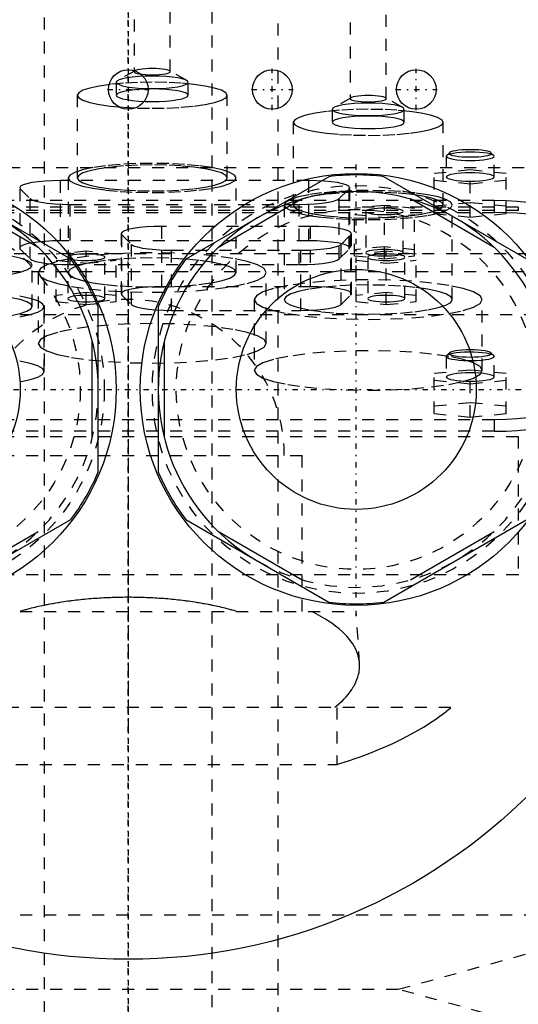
# Model space of a CAD drawing. Extents: x -120 to 120, y -123 to 447.
# Tile 7 of 9: x -9 to 33, y 249 to 331. Entities that reach past the tile are written whole.
import ezdxf

# ---------------------------------------------------------------- set-up
doc = ezdxf.new("R2010")
doc.units = 0
doc.linetypes.add('CENTER', pattern=[1.5, 0.45, -0.5, 0.05, -0.5])
doc.linetypes.add('DASHED', pattern=[2, 1, -1])
for name, color, linetype in [('AM_0', 7, 'CONTINUOUS'), ('AM_3', 7, 'DASHED'), ('AM_7', 7, 'CENTER')]:
    doc.layers.add(name, color=color, linetype=linetype)

msp = doc.modelspace()

# ---------------------------------------------------------------- linework, layer by layer
at = {"layer": 'AM_0', "color": 7, "linetype": 'CONTINUOUS'}
for p, q in [((-4.796, 310.852), (-16.704, 317.727)), ((16.704, 317.727), (4.796, 310.852)), ((33.204, 310.852), (21.296, 317.727)), ((-7.509, 311.841), (-14.491, 315.872)), ((14.491, 315.872), (7.509, 311.841)), ((30.491, 311.841), (23.509, 315.872)), ((-2.5, 293.125), (-2.5, 306.875)), ((2.5, 306.875), (2.5, 293.125)), ((-3, 295.969), (-3, 304.031)), ((3, 304.031), (3, 295.969)), ((-16.704, 282.273), (-4.796, 289.148)), ((4.796, 289.148), (16.704, 282.273)), ((21.296, 282.273), (33.204, 289.148)), ((-14.491, 284.128), (-7.509, 288.159)), ((7.509, 288.159), (14.491, 284.128)), ((23.509, 284.128), (30.491, 288.159))]:
    msp.add_line(p, q, dxfattribs=at)
for centre, radius in [((0, 300), 47.5), ((0, 325), 1.65), ((12, 325), 1.65), ((24, 325), 1.65), ((-19, 300), 18), ((19, 300), 18), ((-19, 300), 10), ((19, 300), 10)]:
    msp.add_circle(centre, radius, dxfattribs=at)
for centre, radius, start, end in [((19, 300), 17.875, 82.61986, 97.38014), ((-19, 300), 16.5, 0, 240), ((19, 300), 16.5, 0, 240), ((-19, 300), 17.875, 22.61986, 37.38014), ((19, 300), 17.875, 142.61986, 157.38014), ((-19, 300), 17.875, 322.61986, 337.38014), ((19, 300), 17.875, 202.61986, 217.38014), ((19, 300), 17.875, 262.61986, 277.38014)]:
    msp.add_arc(centre, radius, start, end, dxfattribs=at)
at = {"layer": 'AM_3', "color": 6, "linetype": 'DASHED'}
for p, q in [((-7, 421), (-7, -97.5)), ((7, -97.5), (7, 421)), ((12.5, -56.5), (12.5, 405.5)), ((0.5, 336.829), (0.5, 326.489)), ((3.5, 326.489), (3.5, 336.829)), ((18.5, 334.571), (18.5, 324.232)), ((21.5, 324.232), (21.5, 334.571)), ((0.566, 326.565), (-0.868, 325.756)), ((4.868, 325.756), (3.434, 326.565)), ((-1, 325.602), (-1, 324.519)), ((5, 324.519), (5, 325.602)), ((-4.25, 324.519), (-4.25, 317.625)), ((8.25, 317.625), (8.25, 324.519)), ((18.566, 324.308), (17.132, 323.499)), ((22.868, 323.499), (21.434, 324.308)), ((17, 323.345), (17, 322.262)), ((23, 322.262), (23, 323.345)), ((13.75, 322.262), (13.75, 315.369)), ((26.25, 315.369), (26.25, 322.262)), ((26.531, 319.493), (26.5, 319.432)), ((26.5, 319.432), (26.5, 317.709)), ((26.777, 319.732), (26.531, 319.493)), ((30.469, 319.493), (30.223, 319.732)), ((30.5, 317.709), (30.5, 319.432)), ((-50, 318.5), (50, 318.5)), ((-5, 317.625), (-5, 309.747)), ((9, 309.747), (9, 317.625)), ((25.5, 318.019), (28.5, 318.32)), ((25.5, 314.66), (25.5, 318.019)), ((28.5, 318.32), (31.5, 318.019)), ((28.5, 314.359), (28.5, 318.32)), ((31.5, 314.66), (31.5, 318.019)), ((-5.648, 312.382), (-5.648, 317.404)), ((15.048, 317.404), (-5.648, 317.404)), ((15.048, 312.382), (15.048, 317.404)), ((18.448, 311.791), (18.448, 316.814)), ((28.5, 317.117), (25.5, 317.417)), ((31.5, 317.417), (28.5, 317.117)), ((-8.996, 311.689), (-8.996, 316.711)), ((-8.996, 316.711), (-8.185, 315.912)), ((17.585, 315.912), (18.396, 316.711)), ((18.396, 311.689), (18.396, 316.711)), ((32.5, 315.182), (-32.5, 315.182)), ((30.5, 315.733), (-30.5, 315.733)), ((-8.185, 310.89), (-8.185, 315.912)), ((-4.837, 315.425), (14.237, 315.425)), ((-4.837, 310.402), (-4.837, 315.425)), ((13, 315.369), (13, 307.49)), ((14.237, 310.402), (14.237, 315.425)), ((17.585, 310.89), (17.585, 315.912)), ((21.35, 315.34), (18.85, 315.089)), ((21.35, 310.891), (21.35, 315.34)), ((23.85, 315.089), (21.35, 315.34)), ((28.5, 315.563), (25.5, 315.262)), ((27, 307.49), (27, 315.369)), ((31.5, 315.262), (28.5, 315.563)), ((30.5, 315.733), (30.5, 314.748)), ((32.5, 315.182), (32.5, 314.91)), ((32.5, 314.91), (-32.5, 314.91)), ((-30.5, 314.748), (30.5, 314.748)), ((18.85, 311.141), (18.85, 315.089)), ((18.85, 314.588), (21.35, 314.337)), ((19.8, 314.839), (19.8, 311.392)), ((21.35, 314.337), (23.85, 314.588)), ((22.9, 311.392), (22.9, 314.839)), ((23.85, 311.141), (23.85, 315.089)), ((25.5, 314.66), (28.5, 314.359)), ((28.5, 314.359), (31.5, 314.66)), ((2.802, 308.561), (2.802, 313.584)), ((15.198, 313.584), (2.802, 313.584)), ((15.198, 308.561), (15.198, 313.584)), ((-0.598, 312.994), (-0.598, 307.971)), ((-0.546, 307.868), (-0.546, 312.891)), ((-0.546, 312.891), (0.265, 312.092)), ((17.735, 312.092), (18.546, 312.891)), ((18.546, 307.868), (18.546, 312.891)), ((18.598, 307.971), (18.598, 312.994)), ((15.048, 312.382), (-5.648, 312.382)), ((0.265, 307.07), (0.265, 312.092)), ((17.735, 307.07), (17.735, 312.092)), ((21.35, 311.893), (18.85, 311.642)), ((23.85, 311.642), (21.35, 311.893)), ((47.497, 311.3), (-47.497, 311.3)), ((-8.996, 311.689), (-8.185, 310.89)), ((-3.5, 311.52), (-6, 311.269)), ((-6, 307.321), (-6, 311.269)), ((-3.5, 307.07), (-3.5, 311.52)), ((-1, 311.269), (-3.5, 311.52)), ((-1, 307.321), (-1, 311.269)), ((3.613, 311.604), (14.387, 311.604)), ((3.613, 306.582), (3.613, 311.604)), ((14.387, 306.582), (14.387, 311.604)), ((17.585, 310.89), (18.396, 311.689)), ((18.85, 311.141), (21.35, 310.891)), ((21.5, 311.52), (19, 311.269)), ((19, 307.321), (19, 311.269)), ((21.35, 310.891), (23.85, 311.141)), ((21.5, 307.07), (21.5, 311.52)), ((24, 311.269), (21.5, 311.52)), ((24, 307.321), (24, 311.269)), ((-8, 306.91), (-8, 310.357)), ((-6, 310.768), (-3.5, 310.517)), ((-5.05, 311.018), (-5.05, 307.572)), ((-5.05, 311.018), (-5.044, 310.995)), ((-4.837, 310.402), (14.237, 310.402)), ((-3.5, 310.517), (-1, 310.768)), ((-1.95, 307.572), (-1.95, 311.018)), ((19, 310.768), (21.5, 310.517)), ((19.95, 311.018), (19.95, 307.572)), ((21.5, 310.517), (24, 310.768)), ((23.05, 307.572), (23.05, 311.018)), ((43, 309.8), (-44, 309.8)), ((-7.5, 309.747), (-7.5, 303.838)), ((11.5, 303.838), (11.5, 309.747)), ((-3.5, 308.073), (-6, 307.822)), ((-1, 307.822), (-3.5, 308.073)), ((-0.546, 307.868), (0.265, 307.07)), ((15.198, 308.561), (2.802, 308.561)), ((17.735, 307.07), (18.546, 307.868)), ((21.5, 308.073), (19, 307.822)), ((24, 307.822), (21.5, 308.073)), ((-6, 307.321), (-3.5, 307.07)), ((-3.5, 307.07), (-1, 307.321)), ((10.5, 307.49), (10.5, 301.581)), ((19, 307.321), (21.5, 307.07)), ((21.5, 307.07), (24, 307.321)), ((29.5, 301.581), (29.5, 307.49)), ((-45, 306.25), (45, 306.25)), ((-45, 306.25), (0, 306.25)), ((-7, 301.494), (-7, 306.91)), ((3.613, 306.582), (14.387, 306.582)), ((26.777, 303.056), (26.531, 302.817)), ((30.469, 302.817), (30.223, 303.056)), ((26.5, 302.756), (26.5, 301.032)), ((26.531, 302.817), (26.506, 302.783)), ((30.5, 301.032), (30.5, 302.756)), ((25.5, 301.342), (28.5, 301.643)), ((25.5, 297.99), (25.5, 301.342)), ((28.5, 301.643), (31.5, 301.342)), ((28.5, 297.689), (28.5, 301.643)), ((31.5, 297.99), (31.5, 301.342)), ((28.5, 300.44), (25.5, 300.741)), ((31.5, 300.741), (28.5, 300.44)), ((28.5, 298.892), (25.5, 298.591)), ((31.5, 298.591), (28.5, 298.892)), ((25.5, 297.99), (28.5, 297.689)), ((28.5, 297.689), (31.5, 297.99)), ((-30.5, 297.5), (30.5, 297.5)), ((30.5, 297.5), (30.5, 296.515)), ((30.5, 296.515), (-30.5, 296.515)), ((-32.5, 296.081), (32.5, 296.081)), ((32.5, 296.081), (32.5, 284.586)), ((-14.5, 294.5), (14.5, 294.5)), ((14.5, 281.5), (14.5, 294.5)), ((-32.5, 284.586), (32.5, 284.586)), ((-19, 281.5), (19, 281.5)), ((19.272, 277.154), (19, 281.5)), ((26.891, 273.5), (-26.891, 273.5)), ((17.375, 273.5), (17.375, 268.733)), ((-17.375, 268.733), (17.375, 268.733)), ((-45, 256.2), (45, 256.2)), ((22.5, 250), (45, 256.2)), ((-22.5, 250), (22.5, 250)), ((45, 243.8), (22.5, 250))]:
    msp.add_line(p, q, dxfattribs=at)
for points in [[(0.5, 326.489), (0.529, 326.438), (0.614, 326.389), (0.753, 326.344), (0.939, 326.305), (1.167, 326.272), (1.426, 326.248), (1.707, 326.233), (2, 326.228), (2.293, 326.233), (2.574, 326.248), (2.833, 326.272), (3.061, 326.305), (3.247, 326.344), (3.386, 326.389), (3.471, 326.438), (3.5, 326.489), (3.471, 326.54), (3.386, 326.588), (3.247, 326.633), (3.061, 326.673), (2.833, 326.705), (2.574, 326.729), (2.293, 326.744), (2, 326.749), (1.707, 326.744), (1.426, 326.729), (1.167, 326.705), (0.939, 326.673), (0.753, 326.633), (0.614, 326.588), (0.529, 326.54)], [(-1, 325.602), (-0.942, 325.501), (-0.772, 325.403), (-0.494, 325.313), (-0.121, 325.234), (0.333, 325.169), (0.852, 325.121), (1.415, 325.092), (2, 325.081), (2.585, 325.092), (3.148, 325.121), (3.667, 325.169), (4.121, 325.234), (4.494, 325.313), (4.772, 325.403), (4.942, 325.501), (5, 325.602), (4.942, 325.704), (4.772, 325.802), (4.494, 325.892), (4.121, 325.971), (3.667, 326.036), (3.148, 326.084), (2.585, 326.113), (2, 326.123), (1.415, 326.113), (0.852, 326.084), (0.333, 326.036), (-0.121, 325.971), (-0.494, 325.892), (-0.772, 325.802), (-0.942, 325.704)], [(-4.25, 324.519), (-4.13, 324.307), (-3.774, 324.104), (-3.197, 323.916), (-2.419, 323.752), (-1.472, 323.617), (-0.392, 323.516), (0.781, 323.455), (2, 323.434), (3.219, 323.455), (4.392, 323.516), (5.472, 323.617), (6.419, 323.752), (7.197, 323.916), (7.774, 324.104), (8.13, 324.307), (8.25, 324.519), (8.13, 324.731), (7.774, 324.934), (7.197, 325.122), (6.419, 325.287), (5.472, 325.422), (4.392, 325.522), (3.219, 325.584), (2, 325.604), (0.781, 325.584), (-0.392, 325.522), (-1.472, 325.422), (-2.419, 325.287), (-3.197, 325.122), (-3.774, 324.934), (-4.13, 324.731)], [(-1, 324.519), (-0.942, 324.418), (-0.772, 324.32), (-0.494, 324.23), (-0.121, 324.151), (0.333, 324.086), (0.852, 324.038), (1.415, 324.008), (2, 323.998), (2.585, 324.008), (3.148, 324.038), (3.667, 324.086), (4.121, 324.151), (4.494, 324.23), (4.772, 324.32), (4.942, 324.418), (5, 324.519), (4.942, 324.621), (4.772, 324.719), (4.494, 324.809), (4.121, 324.888), (3.667, 324.952), (3.148, 325), (2.585, 325.03), (2, 325.04), (1.415, 325.03), (0.852, 325), (0.333, 324.952), (-0.121, 324.888), (-0.494, 324.809), (-0.772, 324.719), (-0.942, 324.621)], [(18.5, 324.232), (18.529, 324.181), (18.614, 324.132), (18.753, 324.087), (18.939, 324.048), (19.167, 324.015), (19.426, 323.991), (19.707, 323.976), (20, 323.971), (20.293, 323.976), (20.574, 323.991), (20.833, 324.015), (21.061, 324.048), (21.247, 324.087), (21.386, 324.132), (21.471, 324.181), (21.5, 324.232), (21.471, 324.283), (21.386, 324.331), (21.247, 324.376), (21.061, 324.416), (20.833, 324.448), (20.574, 324.472), (20.293, 324.487), (20, 324.492), (19.707, 324.487), (19.426, 324.472), (19.167, 324.448), (18.939, 324.416), (18.753, 324.376), (18.614, 324.331), (18.529, 324.283)], [(13.75, 322.262), (13.87, 322.05), (14.226, 321.847), (14.803, 321.659), (15.581, 321.495), (16.528, 321.36), (17.608, 321.259), (18.781, 321.198), (20, 321.177), (21.219, 321.198), (22.392, 321.259), (23.472, 321.36), (24.419, 321.495), (25.197, 321.659), (25.774, 321.847), (26.13, 322.05), (26.25, 322.262), (26.13, 322.474), (25.774, 322.677), (25.197, 322.865), (24.419, 323.03), (23.472, 323.165), (22.392, 323.265), (21.219, 323.327), (20, 323.347), (18.781, 323.327), (17.608, 323.265), (16.528, 323.165), (15.581, 323.03), (14.803, 322.865), (14.226, 322.677), (13.87, 322.474)], [(17, 323.345), (17.058, 323.244), (17.228, 323.146), (17.506, 323.056), (17.879, 322.977), (18.333, 322.912), (18.852, 322.864), (19.415, 322.835), (20, 322.825), (20.585, 322.835), (21.148, 322.864), (21.667, 322.912), (22.121, 322.977), (22.494, 323.056), (22.772, 323.146), (22.942, 323.244), (23, 323.345), (22.942, 323.447), (22.772, 323.545), (22.494, 323.635), (22.121, 323.714), (21.667, 323.779), (21.148, 323.827), (20.585, 323.856), (20, 323.866), (19.415, 323.856), (18.852, 323.827), (18.333, 323.779), (17.879, 323.714), (17.506, 323.635), (17.228, 323.545), (17.058, 323.447)], [(17, 322.262), (17.058, 322.161), (17.228, 322.063), (17.506, 321.973), (17.879, 321.894), (18.333, 321.829), (18.852, 321.781), (19.415, 321.751), (20, 321.741), (20.585, 321.751), (21.148, 321.781), (21.667, 321.829), (22.121, 321.894), (22.494, 321.973), (22.772, 322.063), (22.942, 322.161), (23, 322.262), (22.942, 322.364), (22.772, 322.462), (22.494, 322.552), (22.121, 322.631), (21.667, 322.695), (21.148, 322.743), (20.585, 322.773), (20, 322.783), (19.415, 322.773), (18.852, 322.743), (18.333, 322.695), (17.879, 322.631), (17.506, 322.552), (17.228, 322.462), (17.058, 322.364)], [(30.25, 319.678), (30.216, 319.738), (30.117, 319.795), (29.955, 319.847), (29.737, 319.893), (29.472, 319.931), (29.17, 319.959), (28.841, 319.976), (28.5, 319.982), (28.159, 319.976), (27.83, 319.959), (27.528, 319.931), (27.263, 319.893), (27.045, 319.847), (26.883, 319.795), (26.784, 319.738), (26.75, 319.678), (26.784, 319.619), (26.883, 319.562), (27.045, 319.51), (27.263, 319.464), (27.528, 319.426), (27.83, 319.398), (28.159, 319.38), (28.5, 319.375), (28.841, 319.38), (29.17, 319.398), (29.472, 319.426), (29.737, 319.464), (29.955, 319.51), (30.117, 319.562), (30.216, 319.619)], [(-5, 317.625), (-4.865, 317.388), (-4.467, 317.16), (-3.82, 316.95), (-2.95, 316.766), (-1.889, 316.615), (-0.679, 316.502), (0.634, 316.433), (2, 316.41), (3.366, 316.433), (4.679, 316.502), (5.889, 316.615), (6.95, 316.766), (7.82, 316.95), (8.467, 317.16), (8.865, 317.388), (9, 317.625), (8.865, 317.863), (8.467, 318.091), (7.82, 318.301), (6.95, 318.485), (5.889, 318.636), (4.679, 318.749), (3.366, 318.818), (2, 318.841), (0.634, 318.818), (-0.679, 318.749), (-1.889, 318.636), (-2.95, 318.485), (-3.82, 318.301), (-4.467, 318.091), (-4.865, 317.863)], [(-4.25, 317.625), (-4.13, 317.414), (-3.774, 317.21), (-3.197, 317.023), (-2.419, 316.858), (-1.472, 316.723), (-0.392, 316.623), (0.781, 316.561), (2, 316.54), (3.219, 316.561), (4.392, 316.623), (5.472, 316.723), (6.419, 316.858), (7.197, 317.023), (7.774, 317.21), (8.13, 317.414), (8.25, 317.625), (8.13, 317.837), (7.774, 318.041), (7.197, 318.228), (6.419, 318.393), (5.472, 318.528), (4.392, 318.628), (3.219, 318.69), (2, 318.711), (0.781, 318.69), (-0.392, 318.628), (-1.472, 318.528), (-2.419, 318.393), (-3.197, 318.228), (-3.774, 318.041), (-4.13, 317.837)], [(30.5, 317.709), (30.462, 317.777), (30.348, 317.842), (30.163, 317.902), (29.914, 317.954), (29.611, 317.998), (29.265, 318.03), (28.89, 318.049), (28.5, 318.056), (28.11, 318.049), (27.735, 318.03), (27.389, 317.998), (27.086, 317.954), (26.837, 317.902), (26.652, 317.842), (26.538, 317.777), (26.5, 317.709), (26.538, 317.641), (26.652, 317.576), (26.837, 317.516), (27.086, 317.463), (27.389, 317.42), (27.735, 317.388), (28.11, 317.368), (28.5, 317.362), (28.89, 317.368), (29.265, 317.388), (29.611, 317.42), (29.914, 317.463), (30.163, 317.516), (30.348, 317.576), (30.462, 317.641)], [(13, 315.369), (13.135, 315.131), (13.533, 314.903), (14.18, 314.693), (15.05, 314.509), (16.111, 314.358), (17.321, 314.245), (18.634, 314.176), (20, 314.153), (21.366, 314.176), (22.679, 314.245), (23.889, 314.358), (24.95, 314.509), (25.82, 314.693), (26.467, 314.903), (26.865, 315.131), (27, 315.369), (26.865, 315.606), (26.467, 315.834), (25.82, 316.044), (24.95, 316.228), (23.889, 316.379), (22.679, 316.492), (21.366, 316.561), (20, 316.584), (18.634, 316.561), (17.321, 316.492), (16.111, 316.379), (15.05, 316.228), (14.18, 316.044), (13.533, 315.834), (13.135, 315.606)], [(13.75, 315.369), (13.87, 315.157), (14.226, 314.953), (14.803, 314.766), (15.581, 314.601), (16.528, 314.466), (17.608, 314.366), (18.781, 314.304), (20, 314.283), (21.219, 314.304), (22.392, 314.366), (23.472, 314.466), (24.419, 314.601), (25.197, 314.766), (25.774, 314.953), (26.13, 315.157), (26.25, 315.369), (26.13, 315.58), (25.774, 315.784), (25.197, 315.971), (24.419, 316.136), (23.472, 316.271), (22.392, 316.371), (21.219, 316.433), (20, 316.454), (18.781, 316.433), (17.608, 316.371), (16.528, 316.271), (15.581, 316.136), (14.803, 315.971), (14.226, 315.784), (13.87, 315.58)], [(22.9, 314.839), (22.87, 314.891), (22.782, 314.942), (22.639, 314.988), (22.446, 315.029), (22.211, 315.062), (21.943, 315.087), (21.652, 315.103), (21.35, 315.108), (21.048, 315.103), (20.757, 315.087), (20.489, 315.062), (20.254, 315.029), (20.061, 314.988), (19.918, 314.942), (19.83, 314.891), (19.8, 314.839), (19.83, 314.786), (19.918, 314.736), (20.061, 314.689), (20.254, 314.648), (20.489, 314.615), (20.757, 314.59), (21.048, 314.575), (21.35, 314.57), (21.652, 314.575), (21.943, 314.59), (22.211, 314.615), (22.446, 314.648), (22.639, 314.689), (22.782, 314.736), (22.87, 314.786)], [(-7.5, 309.747), (-7.317, 309.425), (-6.777, 309.116), (-5.899, 308.831), (-4.718, 308.581), (-3.278, 308.375), (-1.635, 308.223), (0.147, 308.129), (2, 308.097), (3.853, 308.129), (5.635, 308.223), (7.278, 308.375), (8.718, 308.581), (9.899, 308.831), (10.777, 309.116), (11.317, 309.425), (11.5, 309.747), (11.317, 310.069), (10.777, 310.378), (9.899, 310.664), (8.718, 310.914), (7.278, 311.119), (5.635, 311.271), (3.853, 311.365), (2, 311.397), (0.147, 311.365), (-1.635, 311.271), (-3.278, 311.119), (-4.718, 310.914), (-5.899, 310.664), (-6.777, 310.378), (-7.317, 310.069)], [(22.9, 311.392), (22.87, 311.444), (22.782, 311.495), (22.639, 311.541), (22.446, 311.582), (22.211, 311.616), (21.943, 311.641), (21.652, 311.656), (21.35, 311.661), (21.048, 311.656), (20.757, 311.641), (20.489, 311.616), (20.254, 311.582), (20.061, 311.541), (19.918, 311.495), (19.83, 311.444), (19.8, 311.392), (19.83, 311.339), (19.918, 311.289), (20.061, 311.242), (20.254, 311.202), (20.489, 311.168), (20.757, 311.143), (21.048, 311.128), (21.35, 311.123), (21.652, 311.128), (21.943, 311.143), (22.211, 311.168), (22.446, 311.202), (22.639, 311.242), (22.782, 311.289), (22.87, 311.339)], [(23.05, 311.018), (23.02, 311.071), (22.932, 311.121), (22.789, 311.168), (22.596, 311.209), (22.361, 311.242), (22.093, 311.267), (21.802, 311.282), (21.5, 311.288), (21.198, 311.282), (20.907, 311.267), (20.639, 311.242), (20.404, 311.209), (20.211, 311.168), (20.068, 311.121), (19.98, 311.071), (19.95, 311.018), (19.98, 310.966), (20.068, 310.915), (20.211, 310.869), (20.404, 310.828), (20.639, 310.795), (20.907, 310.77), (21.198, 310.754), (21.5, 310.749), (21.802, 310.754), (22.093, 310.77), (22.361, 310.795), (22.596, 310.828), (22.789, 310.869), (22.932, 310.915), (23.02, 310.966)], [(-5, 309.747), (-4.865, 309.51), (-4.467, 309.282), (-3.82, 309.072), (-2.95, 308.888), (-1.889, 308.736), (-0.679, 308.624), (0.634, 308.555), (2, 308.531), (3.366, 308.555), (4.679, 308.624), (5.889, 308.736), (6.95, 308.888), (7.82, 309.072), (8.467, 309.282), (8.865, 309.51), (9, 309.747), (8.865, 309.984), (8.467, 310.212), (7.82, 310.422), (6.95, 310.607), (5.889, 310.758), (4.679, 310.87), (3.366, 310.939), (2, 310.963), (0.634, 310.939), (-0.679, 310.87), (-1.889, 310.758), (-2.95, 310.607), (-3.82, 310.422), (-4.467, 310.212), (-4.865, 309.984)], [(10.5, 307.49), (10.683, 307.168), (11.223, 306.859), (12.101, 306.574), (13.282, 306.324), (14.722, 306.118), (16.365, 305.966), (18.147, 305.872), (20, 305.84), (21.853, 305.872), (23.635, 305.966), (25.278, 306.118), (26.718, 306.324), (27.899, 306.574), (28.777, 306.859), (29.317, 307.168), (29.5, 307.49), (29.317, 307.812), (28.777, 308.121), (27.899, 308.407), (26.718, 308.657), (25.278, 308.862), (23.635, 309.014), (21.853, 309.108), (20, 309.14), (18.147, 309.108), (16.365, 309.014), (14.722, 308.862), (13.282, 308.657), (12.101, 308.407), (11.223, 308.121), (10.683, 307.812)], [(13, 307.49), (13.135, 307.253), (13.533, 307.025), (14.18, 306.815), (15.05, 306.631), (16.111, 306.479), (17.321, 306.367), (18.634, 306.298), (20, 306.275), (21.366, 306.298), (22.679, 306.367), (23.889, 306.479), (24.95, 306.631), (25.82, 306.815), (26.467, 307.025), (26.865, 307.253), (27, 307.49), (26.865, 307.727), (26.467, 307.955), (25.82, 308.165), (24.95, 308.35), (23.889, 308.501), (22.679, 308.613), (21.366, 308.682), (20, 308.706), (18.634, 308.682), (17.321, 308.613), (16.111, 308.501), (15.05, 308.35), (14.18, 308.165), (13.533, 307.955), (13.135, 307.727)], [(-1.95, 307.572), (-1.98, 307.624), (-2.068, 307.675), (-2.211, 307.721), (-2.404, 307.762), (-2.639, 307.795), (-2.907, 307.82), (-3.198, 307.836), (-3.5, 307.841), (-3.802, 307.836), (-4.093, 307.82), (-4.361, 307.795), (-4.596, 307.762), (-4.789, 307.721), (-4.932, 307.675), (-5.02, 307.624), (-5.05, 307.572), (-5.02, 307.519), (-4.932, 307.469), (-4.789, 307.422), (-4.596, 307.381), (-4.361, 307.348), (-4.093, 307.323), (-3.802, 307.308), (-3.5, 307.302), (-3.198, 307.308), (-2.907, 307.323), (-2.639, 307.348), (-2.404, 307.381), (-2.211, 307.422), (-2.068, 307.469), (-1.98, 307.519)], [(23.05, 307.572), (23.02, 307.624), (22.932, 307.675), (22.789, 307.721), (22.596, 307.762), (22.361, 307.795), (22.093, 307.82), (21.802, 307.836), (21.5, 307.841), (21.198, 307.836), (20.907, 307.82), (20.639, 307.795), (20.404, 307.762), (20.211, 307.721), (20.068, 307.675), (19.98, 307.624), (19.95, 307.572), (19.98, 307.519), (20.068, 307.469), (20.211, 307.422), (20.404, 307.381), (20.639, 307.348), (20.907, 307.323), (21.198, 307.308), (21.5, 307.302), (21.802, 307.308), (22.093, 307.323), (22.361, 307.348), (22.596, 307.381), (22.789, 307.422), (22.932, 307.469), (23.02, 307.519)], [(-7.5, 303.838), (-7.317, 303.516), (-6.777, 303.207), (-5.899, 302.922), (-4.718, 302.672), (-3.278, 302.466), (-1.635, 302.314), (0.147, 302.22), (2, 302.188), (3.853, 302.22), (5.635, 302.314), (7.278, 302.466), (8.718, 302.672), (9.899, 302.922), (10.777, 303.207), (11.317, 303.516), (11.5, 303.838), (11.317, 304.16), (10.777, 304.469), (9.899, 304.755), (8.718, 305.005), (7.278, 305.21), (5.635, 305.362), (3.853, 305.456), (2, 305.488), (0.147, 305.456), (-1.635, 305.362), (-3.278, 305.21), (-4.718, 305.005), (-5.899, 304.755), (-6.777, 304.469), (-7.317, 304.16)], [(10.5, 301.581), (10.683, 301.259), (11.223, 300.949), (12.101, 300.664), (13.282, 300.414), (14.722, 300.209), (16.365, 300.057), (18.147, 299.963), (20, 299.931), (21.853, 299.963), (23.635, 300.057), (25.278, 300.209), (26.718, 300.414), (27.899, 300.664), (28.777, 300.949), (29.317, 301.259), (29.5, 301.581), (29.317, 301.903), (28.777, 302.212), (27.899, 302.497), (26.718, 302.747), (25.278, 302.952), (23.635, 303.105), (21.853, 303.199), (20, 303.23), (18.147, 303.199), (16.365, 303.105), (14.722, 302.952), (13.282, 302.747), (12.101, 302.497), (11.223, 302.212), (10.683, 301.903)], [(30.25, 303.002), (30.216, 303.061), (30.117, 303.118), (29.955, 303.171), (29.737, 303.217), (29.472, 303.255), (29.17, 303.283), (28.841, 303.3), (28.5, 303.306), (28.159, 303.3), (27.83, 303.283), (27.528, 303.255), (27.263, 303.217), (27.045, 303.171), (26.883, 303.118), (26.784, 303.061), (26.75, 303.002), (26.784, 302.943), (26.883, 302.886), (27.045, 302.833), (27.263, 302.787), (27.528, 302.749), (27.83, 302.721), (28.159, 302.704), (28.5, 302.698), (28.841, 302.704), (29.17, 302.721), (29.472, 302.749), (29.737, 302.787), (29.955, 302.833), (30.117, 302.886), (30.216, 302.943)]]:
    msp.add_lwpolyline(points, close=True, dxfattribs=at)
for points in [[(26.5, 319.432), (26.538, 319.364), (26.652, 319.299), (26.837, 319.239), (27.086, 319.187), (27.389, 319.143), (27.735, 319.111), (28.11, 319.092), (28.5, 319.085), (28.89, 319.092), (29.265, 319.111), (29.611, 319.143), (29.914, 319.187), (30.163, 319.239), (30.348, 319.299), (30.462, 319.364), (30.5, 319.432), (30.462, 319.5), (30.348, 319.565), (30.163, 319.625), (29.914, 319.678), (29.611, 319.721), (29.265, 319.753), (28.89, 319.773), (28.5, 319.78)], [(28.5, 319.78), (28.104, 319.773), (27.725, 319.752), (27.375, 319.719), (27.07, 319.675), (26.822, 319.621), (26.64, 319.56), (26.531, 319.493)], [(-5.648, 317.404), (-6.303, 317.393), (-6.934, 317.36), (-7.516, 317.307), (-8.029, 317.235), (-8.452, 317.148), (-8.77, 317.048), (-8.971, 316.939), (-9.047, 316.825), (-8.996, 316.711)], [(18.396, 316.711), (18.447, 316.825), (18.371, 316.939), (18.17, 317.048), (17.852, 317.148), (17.429, 317.235), (16.916, 317.307), (16.334, 317.36), (15.703, 317.393), (15.048, 317.404)], [(-8.185, 315.912), (-8.002, 315.799), (-7.693, 315.695), (-7.271, 315.603), (-6.752, 315.527), (-6.158, 315.471), (-5.511, 315.436), (-4.837, 315.425)], [(14.237, 315.425), (14.911, 315.436), (15.558, 315.471), (16.152, 315.527), (16.671, 315.603), (17.093, 315.695), (17.402, 315.799), (17.585, 315.912)], [(35.5, 314.865), (35.404, 315.034), (35.119, 315.197), (34.657, 315.347), (34.036, 315.479), (33.278, 315.587), (32.413, 315.667), (31.475, 315.716), (30.5, 315.733)], [(35.5, 313.88), (35.404, 314.049), (35.119, 314.212), (34.657, 314.362), (34.036, 314.494), (33.278, 314.602), (32.413, 314.682), (31.475, 314.732), (30.5, 314.748)], [(2.802, 313.584), (2.147, 313.573), (1.516, 313.54), (0.934, 313.487), (0.421, 313.415), (-0.002, 313.327), (-0.32, 313.227), (-0.521, 313.118), (-0.597, 313.005), (-0.546, 312.891)], [(18.546, 312.891), (18.597, 313.005), (18.521, 313.118), (18.32, 313.227), (18.002, 313.327), (17.579, 313.415), (17.066, 313.487), (16.484, 313.54), (15.853, 313.573), (15.198, 313.584)], [(-5.648, 312.382), (-6.303, 312.371), (-6.934, 312.338), (-7.516, 312.285), (-8.029, 312.213), (-8.452, 312.125), (-8.77, 312.025), (-8.971, 311.916), (-9.047, 311.803), (-8.996, 311.689)], [(0.265, 312.092), (0.448, 311.979), (0.757, 311.874), (1.179, 311.782), (1.698, 311.707), (2.292, 311.651), (2.939, 311.616), (3.613, 311.604)], [(14.387, 311.604), (15.061, 311.616), (15.708, 311.651), (16.302, 311.707), (16.821, 311.782), (17.243, 311.874), (17.552, 311.979), (17.735, 312.092)], [(18.396, 311.689), (18.447, 311.803), (18.371, 311.916), (18.17, 312.025), (17.852, 312.125), (17.429, 312.213), (16.916, 312.285), (16.334, 312.338), (15.703, 312.371), (15.048, 312.382)], [(-9.757, 309.62), (-9.011, 309.778), (-8.457, 309.958), (-8.115, 310.154), (-8, 310.357), (-8.115, 310.56), (-8.457, 310.756), (-9.011, 310.936), (-9.757, 311.094)], [(-4.862, 310.89), (-4.689, 310.846), (-4.468, 310.808), (-4.209, 310.779), (-3.922, 310.759), (-3.618, 310.75), (-3.309, 310.751), (-3.008, 310.763), (-2.726, 310.785), (-2.475, 310.816), (-2.265, 310.856), (-2.104, 310.901), (-1.998, 310.952), (-1.952, 311.005), (-1.967, 311.058), (-2.043, 311.11), (-2.177, 311.159), (-2.363, 311.201), (-2.595, 311.237), (-2.862, 311.264), (-3.154, 311.281), (-3.461, 311.287), (-3.769, 311.284), (-4.066, 311.269), (-4.341, 311.245), (-4.582, 311.211), (-4.781, 311.17), (-4.928, 311.123), (-5.019, 311.072), (-5.05, 311.018)], [(-8.185, 310.89), (-8.002, 310.777), (-7.693, 310.672), (-7.271, 310.58), (-6.752, 310.505), (-6.158, 310.448), (-5.511, 310.414), (-4.837, 310.402)], [(-5.044, 310.995), (-4.985, 310.941), (-4.862, 310.89)], [(14.237, 310.402), (14.911, 310.414), (15.558, 310.448), (16.152, 310.505), (16.671, 310.58), (17.093, 310.672), (17.402, 310.777), (17.585, 310.89)], [(-9.05, 306.051), (-8.18, 306.235), (-7.533, 306.445), (-7.135, 306.673), (-7, 306.91), (-7.135, 307.147), (-7.533, 307.375), (-8.18, 307.586), (-9.05, 307.77)], [(2.802, 308.561), (2.147, 308.55), (1.516, 308.518), (0.934, 308.464), (0.421, 308.392), (-0.002, 308.305), (-0.32, 308.205), (-0.521, 308.096), (-0.597, 307.982), (-0.546, 307.868)], [(18.546, 307.868), (18.597, 307.982), (18.521, 308.096), (18.32, 308.205), (18.002, 308.305), (17.579, 308.392), (17.066, 308.464), (16.484, 308.518), (15.853, 308.55), (15.198, 308.561)], [(-9.757, 306.173), (-9.011, 306.331), (-8.457, 306.511), (-8.115, 306.707), (-8, 306.91), (-8.115, 307.113), (-8.457, 307.309), (-9.011, 307.489), (-9.757, 307.647)], [(0.265, 307.07), (0.448, 306.957), (0.757, 306.852), (1.179, 306.76), (1.698, 306.684), (2.292, 306.628), (2.939, 306.594), (3.613, 306.582)], [(14.387, 306.582), (15.061, 306.594), (15.708, 306.628), (16.302, 306.684), (16.821, 306.76), (17.243, 306.852), (17.552, 306.957), (17.735, 307.07)], [(26.506, 302.783), (26.514, 302.715), (26.596, 302.65), (26.749, 302.588), (26.968, 302.532), (27.244, 302.485), (27.568, 302.448), (27.926, 302.423), (28.306, 302.41), (28.693, 302.41), (29.073, 302.423), (29.432, 302.448), (29.755, 302.485), (30.032, 302.532), (30.251, 302.588), (30.404, 302.65), (30.486, 302.715), (30.494, 302.783), (30.427, 302.849), (30.288, 302.911), (30.081, 302.968), (29.816, 303.017), (29.501, 303.056)], [(29.501, 303.056), (29.153, 303.084), (28.78, 303.1), (28.398, 303.103), (28.019, 303.093), (27.658, 303.071), (27.327, 303.037), (27.04, 302.993), (26.806, 302.94), (26.635, 302.881), (26.531, 302.817)], [(-9.05, 300.634), (-8.18, 300.819), (-7.533, 301.029), (-7.135, 301.257), (-7, 301.494), (-7.135, 301.731), (-7.533, 301.959), (-8.18, 302.169), (-9.05, 302.353)], [(28.5, 301.38), (28.11, 301.373), (27.735, 301.353), (27.389, 301.321), (27.086, 301.278), (26.837, 301.225), (26.652, 301.165), (26.538, 301.1), (26.5, 301.032), (26.538, 300.965), (26.652, 300.899), (26.837, 300.839), (27.086, 300.787), (27.389, 300.744), (27.735, 300.711), (28.11, 300.692), (28.5, 300.685), (28.89, 300.692), (29.265, 300.711), (29.611, 300.744), (29.914, 300.787), (30.163, 300.839), (30.348, 300.899), (30.462, 300.965), (30.5, 301.032)], [(30.5, 301.032), (30.462, 301.1), (30.348, 301.165), (30.163, 301.225), (29.914, 301.278), (29.611, 301.321), (29.265, 301.353), (28.89, 301.373), (28.5, 301.38)], [(30.5, 297.5), (31.475, 297.517), (32.413, 297.566), (33.278, 297.646), (34.036, 297.754), (34.657, 297.886), (35.119, 298.036), (35.404, 298.199), (35.5, 298.368)], [(30.5, 296.515), (31.475, 296.532), (32.413, 296.581), (33.278, 296.662), (34.036, 296.769), (34.657, 296.901), (35.119, 297.051), (35.404, 297.214), (35.5, 297.383)]]:
    msp.add_lwpolyline(points, dxfattribs=at)
for points in [[(32.542, 314.91, 0), (32.5, 314.91, 0)], [(32.5, 284.586, 0), (32.542, 284.586, 0)], [(9.024, 281.5, 0), (8.954, 281.521, 0), (8.813, 281.562, 0), (8.67, 281.602, 0), (8.598, 281.622, 0), (8.526, 281.642, 0), (8.38, 281.681, 0), (8.233, 281.719, 0), (8.084, 281.757, 0), (7.934, 281.794, 0), (7.782, 281.831, 0), (7.706, 281.849, 0), (7.629, 281.866, 0), (7.475, 281.902, 0), (7.32, 281.936, 0), (7.163, 281.97, 0), (7.005, 282.002, 0), (6.846, 282.035, 0), (6.766, 282.05, 0), (6.685, 282.066, 0), (6.524, 282.097, 0), (6.361, 282.127, 0), (6.28, 282.141, 0), (6.198, 282.156, 0), (6.033, 282.184, 0), (5.867, 282.212, 0), (5.784, 282.226, 0), (5.701, 282.239, 0), (5.533, 282.265, 0), (5.365, 282.291, 0), (5.195, 282.315, 0), (5.025, 282.339, 0), (4.854, 282.362, 0), (4.768, 282.373, 0), (4.682, 282.384, 0), (4.51, 282.405, 0), (4.337, 282.426, 0), (4.163, 282.446, 0), (3.989, 282.465, 0), (3.814, 282.483, 0), (3.726, 282.491, 0), (3.638, 282.5, 0), (3.462, 282.516, 0), (3.286, 282.532, 0), (3.109, 282.547, 0), (2.932, 282.561, 0), (2.755, 282.574, 0), (2.666, 282.58, 0), (2.577, 282.586, 0), (2.4, 282.598, 0), (2.222, 282.608, 0), (2.043, 282.618, 0), (1.865, 282.627, 0), (1.687, 282.635, 0), (1.598, 282.639, 0), (1.509, 282.642, 0), (1.331, 282.649, 0), (1.152, 282.655, 0), (0.974, 282.659, 0), (0.797, 282.663, 0), (0.619, 282.667, 0), (0.53, 282.668, 0), (0.442, 282.669, 0), (0.265, 282.671, 0), (0.088, 282.671, 0), (0, 282.672, 0), (-0.088, 282.671, 0), (-0.265, 282.671, 0), (-0.442, 282.669, 0), (-0.53, 282.668, 0), (-0.619, 282.667, 0), (-0.797, 282.663, 0), (-0.974, 282.659, 0), (-1.152, 282.655, 0), (-1.331, 282.649, 0), (-1.509, 282.642, 0), (-1.598, 282.639, 0), (-1.687, 282.635, 0), (-1.865, 282.627, 0), (-2.043, 282.618, 0), (-2.222, 282.608, 0), (-2.4, 282.598, 0), (-2.577, 282.586, 0), (-2.666, 282.58, 0), (-2.755, 282.574, 0), (-2.932, 282.561, 0), (-3.109, 282.547, 0), (-3.286, 282.532, 0), (-3.462, 282.516, 0), (-3.638, 282.5, 0), (-3.726, 282.491, 0), (-3.814, 282.483, 0), (-3.989, 282.465, 0), (-4.163, 282.446, 0), (-4.337, 282.426, 0), (-4.51, 282.405, 0), (-4.682, 282.384, 0), (-4.768, 282.373, 0), (-4.854, 282.362, 0), (-5.025, 282.339, 0), (-5.195, 282.315, 0), (-5.365, 282.291, 0), (-5.533, 282.265, 0), (-5.701, 282.239, 0), (-5.784, 282.226, 0), (-5.867, 282.212, 0), (-6.033, 282.184, 0), (-6.198, 282.156, 0), (-6.28, 282.141, 0), (-6.361, 282.127, 0), (-6.524, 282.097, 0), (-6.685, 282.066, 0), (-6.766, 282.05, 0), (-6.846, 282.035, 0), (-7.005, 282.002, 0), (-7.163, 281.97, 0), (-7.32, 281.936, 0), (-7.475, 281.902, 0), (-7.629, 281.866, 0), (-7.706, 281.849, 0), (-7.782, 281.831, 0), (-7.934, 281.794, 0), (-8.084, 281.757, 0), (-8.233, 281.719, 0), (-8.38, 281.681, 0), (-8.526, 281.642, 0), (-8.598, 281.622, 0), (-8.67, 281.602, 0), (-8.813, 281.562, 0), (-8.954, 281.521, 0), (-9.024, 281.5, 0)], [(19.272, 277.154, 0), (19.261, 277.284, 0), (19.222, 277.541, 0), (19.162, 277.794, 0), (19.124, 277.918, 0), (19.08, 278.043, 0), (18.977, 278.292, 0), (18.849, 278.543, 0), (18.698, 278.795, 0), (18.522, 279.046, 0), (18.322, 279.296, 0), (18.212, 279.421, 0), (18.096, 279.544, 0), (17.847, 279.791, 0), (17.573, 280.034, 0), (17.275, 280.273, 0), (16.954, 280.508, 0), (16.61, 280.739, 0), (16.429, 280.852, 0), (16.244, 280.964, 0), (15.856, 281.183, 0), (15.449, 281.396, 0), (15.238, 281.5, 0)], [(17.213, 273.5, 0), (17.33, 273.595, 0), (17.553, 273.788, 0), (17.764, 273.984, 0), (17.865, 274.082, 0), (17.963, 274.181, 0), (18.148, 274.381, 0), (18.32, 274.583, 0), (18.478, 274.787, 0), (18.622, 274.992, 0), (18.752, 275.198, 0), (18.812, 275.301, 0), (18.868, 275.404, 0), (18.97, 275.612, 0), (19.057, 275.819, 0), (19.129, 276.027, 0), (19.187, 276.234, 0), (19.231, 276.44, 0), (19.247, 276.543, 0), (19.26, 276.646, 0), (19.275, 276.85, 0), (19.276, 277.053, 0), (19.272, 277.154, 0)], [(17.375, 268.733, 0), (17.704, 268.836, 0), (18.357, 269.048, 0), (19.001, 269.27, 0), (19.319, 269.384, 0), (19.635, 269.499, 0), (20.256, 269.737, 0), (20.864, 269.983, 0), (21.457, 270.236, 0), (22.035, 270.496, 0), (22.594, 270.762, 0), (22.868, 270.898, 0), (23.136, 271.035, 0), (23.658, 271.312, 0), (24.16, 271.594, 0), (24.642, 271.88, 0), (25.101, 272.17, 0), (25.539, 272.463, 0), (25.75, 272.61, 0), (25.954, 272.758, 0), (26.347, 273.054, 0), (26.716, 273.351, 0), (26.891, 273.5, 0)]]:
    msp.add_polyline3d(points, dxfattribs=at)
for centre, radius in [((-19, 300), 17), ((19, 300), 17), ((-19, 300), 15), ((19, 300), 15)]:
    msp.add_circle(centre, radius, dxfattribs=at)
for centre, radius, start, end in [((0, 294.5), 13, 0, 180), ((-19, 300), 16.5, 240, 0), ((19, 300), 16.5, 240, 0)]:
    msp.add_arc(centre, radius, start, end, dxfattribs=at)
at = {"layer": 'AM_7', "color": 4, "linetype": 'CENTER'}
for p, q in [((0, 446.925), (0, -123.425)), ((0, 410.462), (0, 301.288)), ((0, -18.4), (0, 386.4)), ((12, 323.267), (12, 326.733)), ((24, 323.267), (24, 326.733)), ((-1.733, 325), (1.732, 325)), ((10.267, 325), (13.732, 325)), ((22.267, 325), (25.732, 325)), ((19, 281.1), (19, 318.9)), ((0, 311.212), (0, 202.037)), ((0, 309.2), (0, 271.8)), ((-49.875, 300), (49.875, 300))]:
    msp.add_line(p, q, dxfattribs=at)

doc.saveas('drawing.dxf')
